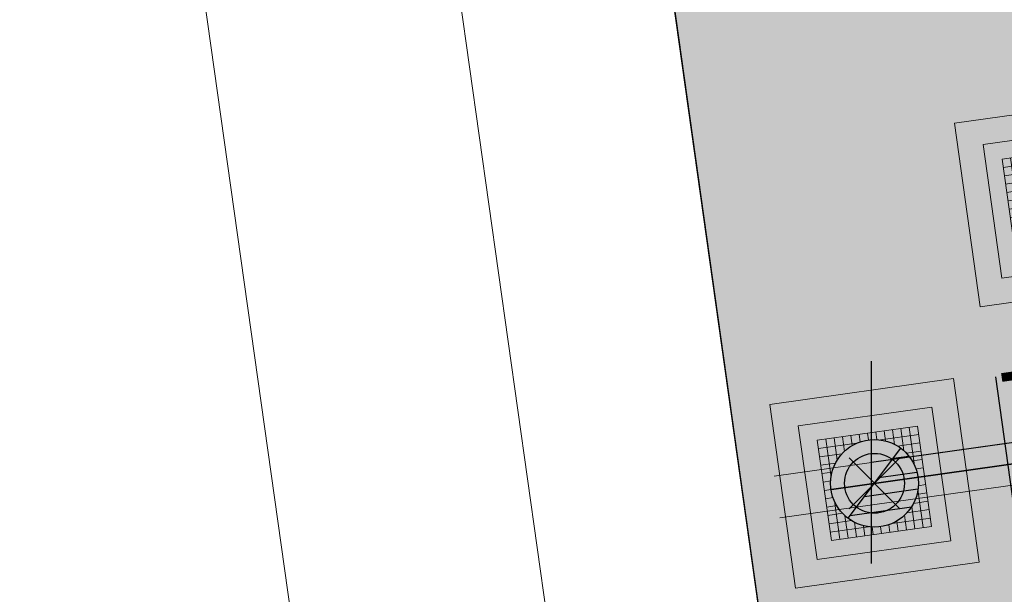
# Model space of a CAD drawing. Extents: x 98477 to 100410, y 398052 to 398969.
# Tile 9 of 256: x 98533.81 to 98539.64, y 398131.57 to 398134.98. Entities that reach past the tile are written whole.
import ezdxf
from ezdxf.enums import TextEntityAlignment as Align

# ---------------------------------------------------------------- set-up
doc = ezdxf.new("R2010")
doc.units = 0
doc.linetypes.add('RI-DWA', pattern=[9.75, 4.5, -0.75, 0.75, -0.75, 0.75, -0.75, 0.75, -0.75])
for name, color, linetype, lineweight in [('N-GW-hoogtelijn laagte NAP +7.00', 100, 'AL-HOOGTELIJN +7.00', 18), ('N-GW-hoogtelijn laagte NAP +7.50', 90, 'AL-HOOGTELIJN +7.50', 18), ('N-KO-kantverharding', 2, 'Continuous', 25), ('N-RI-DWA b.o.b.', 24, 'Continuous', 25), ('N-RI-DWA hoofdriool', 24, 'RI-DWA', 35), ('N-RI-DWA hoofdriool buiswand', 24, 'Continuous', 13), ('N-RI-DWA put', 1, 'Continuous', 25), ('N-RI-DWA putdeksel', 7, 'Continuous', 18), ('N-RI-DWA putnummer', 24, 'Continuous', 18), ('N-RI-DWA putwand', 7, 'Continuous', 18), ('N-RI-RWA put', 1, 'Continuous', 25), ('N-RI-RWA putdeksel', 7, 'Continuous', 18), ('N-RI-RWA putwand', 7, 'Continuous', 18), ("N-VH-arcering 'MAT' grijs 251", 251, 'Continuous', 18), ('N-VH-arcering halfverharding', 8, 'Continuous', 9), ('X-AL-rapporttekening blauw', 125, 'Continuous', 25)]:
    doc.layers.add(name, color=color, linetype=linetype, lineweight=lineweight)
doc.layers.add('X-AL-contourlijnen', color=30, linetype='Continuous', plot=False)
doc.layers.add('X-AL-hulplijn riolering', color=30, linetype='Continuous', plot=False)
doc.styles.add('CS Annotative', font='arial.ttf')
doc.styles.get("Standard").update_dxf_attribs({"font": 'txt.shx'})
doc.linetypes.add('AL-HOOGTELIJN +7.00', pattern='A,7.5,-1.5,["+7.00",Standard,S=0.9,R=0,X=-0.3,Y=-0.45],-4.5,22.5', length=36)
doc.linetypes.add('AL-HOOGTELIJN +7.50', pattern='A,7.5,-1.5,["+7.50",Standard,S=0.9,R=0,X=-0.3,Y=-0.45],-4.5,22.5', length=36)

# ---------------------------------------------------------------- blocks, each defined once
blk = doc.blocks.new('*U58')
h = blk.add_hatch(color=256)
h.dxf.hatch_style = 1
h.paths.add_polyline_path([(-0.1564719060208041, -0.2076452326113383, 0.6188187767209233), (0.2599999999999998, -1.249000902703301e-16, 0.2354687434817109), (0.1564719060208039, 0.2076452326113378)])
at = {"flags": 128}
blk.add_lwpolyline([(-0.1564719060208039, -0.2076452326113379), (0.1564719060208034, 0.2076452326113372)], dxfattribs=at)
blk.add_circle((-2.688911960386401e-16, -1.277783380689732e-16), 0.26)
at = {"layer": 'N-RI-RWA putdeksel', "flags": 128}
blk.add_lwpolyline([(-0.255328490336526, -0.3388323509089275), (0.3388323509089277, -0.2553284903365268), (0.2553284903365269, 0.3388323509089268), (-0.3388323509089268, 0.255328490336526)], close=True, dxfattribs=at)
at = {"layer": 'N-RI-RWA putdeksel', "lineweight": 5, "flags": 128}
for points in [[(-0.04175193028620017, 0.2970804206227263), (-0.03618500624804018, 0.2574696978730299)], [(0.007761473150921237, 0.3040390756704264), (0.01400380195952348, 0.2596225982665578)], [(0.05727487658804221, 0.3109977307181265), (0.06562526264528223, 0.2515816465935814)], [(0.1067882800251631, 0.3179563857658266), (0.1189843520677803, 0.2311768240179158)], [(0.1563016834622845, 0.3249150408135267), (0.1749324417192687, 0.1923503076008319)], [(0.2058150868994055, 0.3318736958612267), (0.2376280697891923, 0.1055125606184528)], [(-0.3318736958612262, 0.2058150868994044), (-0.1055125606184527, 0.2376280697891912)], [(-0.2893189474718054, 0.2622871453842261), (-0.257505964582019, 0.03592601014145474)], [(-0.2398055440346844, 0.2692458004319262), (-0.2211747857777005, 0.1366810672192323)], [(-0.1902921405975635, 0.2762044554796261), (-0.1780960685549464, 0.1894248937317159)], [(-0.1407787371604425, 0.2831631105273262), (-0.1324283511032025, 0.2237470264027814)], [(-0.09126533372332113, 0.2901217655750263), (-0.08502300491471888, 0.2457052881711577)], [(0.03592601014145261, 0.2575059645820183), (0.262287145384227, 0.2893189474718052)], [(0.1366810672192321, 0.2211747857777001), (0.2692458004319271, 0.2398055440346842)], [(0.1894248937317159, 0.1780960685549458), (0.2762044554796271, 0.190292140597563)], [(-0.3249150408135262, 0.1563016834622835), (-0.1923503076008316, 0.1749324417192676)], [(-0.3179563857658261, 0.1067882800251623), (-0.2311768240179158, 0.1189843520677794)], [(0.2237470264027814, 0.1324283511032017), (0.2831631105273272, 0.1407787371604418)], [(-0.310997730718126, 0.05727487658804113), (-0.2515816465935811, 0.06562526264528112)], [(0.2457052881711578, 0.08502300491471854), (0.2901217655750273, 0.0912653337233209)], [(-0.304039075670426, 0.007761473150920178), (-0.2596225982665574, 0.01400380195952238)], [(0.2574696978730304, 0.03618500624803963), (0.2970804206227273, 0.04175193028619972)], [(-0.2970804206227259, -0.04175193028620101), (-0.2574696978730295, -0.03618500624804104)], [(0.2515816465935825, -0.06562526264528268), (0.3109977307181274, -0.05727487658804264)], [(0.2575059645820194, -0.03592601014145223), (0.2893189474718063, -0.2622871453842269)], [(0.2596225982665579, -0.01400380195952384), (0.3040390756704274, -0.007761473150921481)], [(-0.2901217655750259, -0.09126533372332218), (-0.2457052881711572, -0.08502300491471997)], [(-0.2376280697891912, -0.1055125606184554), (-0.2058150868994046, -0.3318736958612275)], [(0.2311768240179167, -0.118984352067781), (0.3179563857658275, -0.1067882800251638)], [(-0.2831631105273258, -0.1407787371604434), (-0.2237470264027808, -0.1324283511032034)], [(0.1923503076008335, -0.1749324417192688), (0.3249150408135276, -0.1563016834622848)], [(0.2211747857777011, -0.1366810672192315), (0.2398055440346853, -0.269245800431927)], [(-0.2762044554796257, -0.1902921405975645), (-0.1894248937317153, -0.1780960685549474)], [(-0.2692458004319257, -0.2398055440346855), (-0.136681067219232, -0.2211747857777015)], [(-0.1749324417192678, -0.1923503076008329), (-0.1563016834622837, -0.3249150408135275)], [(-0.1189843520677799, -0.2311768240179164), (-0.1067882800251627, -0.3179563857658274)], [(0.1055125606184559, -0.2376280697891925), (0.3318736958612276, -0.205815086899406)], [(0.1324283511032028, -0.2237470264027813), (0.140778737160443, -0.2831631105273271)], [(0.1780960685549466, -0.1894248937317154), (0.1902921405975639, -0.2762044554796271)], [(-0.2622871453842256, -0.2893189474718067), (-0.0359260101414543, -0.2575059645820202)], [(-0.06562526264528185, -0.2515816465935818), (-0.05727487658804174, -0.3109977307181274)], [(-0.01400380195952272, -0.2596225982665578), (-0.007761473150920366, -0.3040390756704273)], [(0.03618500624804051, -0.2574696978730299), (0.04175193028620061, -0.2970804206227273)], [(0.08502300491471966, -0.2457052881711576), (0.09126533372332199, -0.2901217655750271)]]:
    blk.add_lwpolyline(points, dxfattribs=at)
at = {"layer": 'N-RI-RWA putwand', "flags": 128}
for points in [[(-0.4681022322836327, -0.6211926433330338), (0.6211926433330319, -0.4681022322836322), (0.4681022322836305, 0.6211926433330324), (-0.6211926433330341, 0.4681022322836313)], [(-0.34043798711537, -0.4517764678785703), (0.451776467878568, -0.3404379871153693), (0.3404379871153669, 0.4517764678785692), (-0.4517764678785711, 0.3404379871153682)]]:
    blk.add_lwpolyline(points, close=True, dxfattribs=at)
blk = doc.blocks.new('*U37')
h = blk.add_hatch()
h.set_pattern_fill('ANSI31', color=256, scale=0.8, angle=143.0000000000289)
h.set_pattern_definition([(188.0000000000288, (-2.688911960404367e-16, -1.277783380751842e-16), (0.01391731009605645, -0.09902680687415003), [])])
h.paths.add_polyline_path([(-0.1564719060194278, -0.2076452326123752, 0.618818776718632), (0.26, -9.71445146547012e-17, 0.2354687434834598), (0.1564719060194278, 0.207645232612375)])
at = {"flags": 128}
blk.add_lwpolyline([(-0.1564719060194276, -0.207645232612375), (0.1564719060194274, 0.2076452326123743)], dxfattribs=at)
blk.add_circle((-4.900751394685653e-17, -9.68757018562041e-17), 0.26)
at = {"layer": 'N-RI-DWA putdeksel', "flags": 128}
blk.add_lwpolyline([(-0.2553284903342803, -0.3388323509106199), (0.3388323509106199, -0.2553284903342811), (0.2553284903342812, 0.338832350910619), (-0.338832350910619, 0.2553284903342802)], close=True, dxfattribs=at)
at = {"layer": 'N-RI-DWA putdeksel', "lineweight": 5, "flags": 128}
for points in [[(-0.04175193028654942, 0.2970804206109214), (-0.03618500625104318, 0.2574696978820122)], [(0.007761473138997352, 0.3040390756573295), (0.0140038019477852, 0.2596225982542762)], [(0.05727487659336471, 0.310997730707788), (0.06562526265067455, 0.2515816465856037)], [(0.1067882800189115, 0.317956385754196), (0.118984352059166, 0.2311768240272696)], [(0.1563016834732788, 0.3249150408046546), (0.1749324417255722, 0.1923503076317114)], [(0.2058150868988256, 0.3318736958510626), (0.2376280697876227, 0.1055125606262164)], [(-0.3318736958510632, 0.2058150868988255), (-0.105512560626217, 0.2376280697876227)], [(-0.2893189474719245, 0.2622871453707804), (-0.2575059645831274, 0.03592601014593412)], [(-0.2398055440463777, 0.2692458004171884), (-0.2211747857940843, 0.1366810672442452)], [(-0.1902921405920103, 0.2762044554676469), (-0.1780960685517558, 0.1894248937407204)], [(-0.1407787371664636, 0.2831631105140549), (-0.1324283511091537, 0.2237470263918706)], [(-0.09126533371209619, 0.2901217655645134), (-0.08502300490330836, 0.2457052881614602)], [(0.03592601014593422, 0.2575059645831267), (0.2622871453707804, 0.2893189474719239)], [(0.1366810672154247, 0.2211747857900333), (0.2692458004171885, 0.2398055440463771)], [(0.18942489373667, 0.1780960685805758), (0.2762044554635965, 0.1902921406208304)], [(-0.3249150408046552, 0.1563016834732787), (-0.1923503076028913, 0.1749324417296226)], [(-0.3179563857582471, 0.106788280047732), (-0.2311768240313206, 0.1189843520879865)], [(0.2237470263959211, 0.1324283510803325), (0.2831631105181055, 0.1407787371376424)], [(-0.3109977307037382, 0.05727487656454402), (-0.2515816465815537, 0.06562526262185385)], [(0.2457052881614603, 0.08502300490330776), (0.2901217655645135, 0.09126533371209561)], [(-0.3040390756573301, 0.007761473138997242), (-0.2596225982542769, 0.01400380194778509)], [(0.2574696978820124, 0.03618500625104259), (0.2970804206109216, 0.04175193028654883)], [(-0.297080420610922, -0.04175193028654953), (-0.2574696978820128, -0.03618500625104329)], [(0.2515816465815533, -0.06562526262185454), (0.3109977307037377, -0.0572748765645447)], [(0.2575059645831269, -0.03592601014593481), (0.289318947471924, -0.262287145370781)], [(0.2596225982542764, -0.01400380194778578), (0.3040390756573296, -0.007761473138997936)], [(-0.290121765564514, -0.0912653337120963), (-0.2457052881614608, -0.08502300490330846)], [(-0.2376280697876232, -0.1055125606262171), (-0.2058150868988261, -0.3318736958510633)], [(0.2311768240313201, -0.1189843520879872), (0.3179563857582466, -0.1067882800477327)], [(-0.283163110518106, -0.1407787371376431), (-0.2237470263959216, -0.1324283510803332)], [(0.1923503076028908, -0.1749324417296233), (0.3249150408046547, -0.1563016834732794)], [(0.2211747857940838, -0.1366810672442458), (0.2398055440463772, -0.2692458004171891)], [(-0.276204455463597, -0.190292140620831), (-0.1894248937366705, -0.1780960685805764)], [(-0.269245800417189, -0.2398055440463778), (-0.1366810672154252, -0.2211747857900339)], [(-0.1749324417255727, -0.192350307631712), (-0.1563016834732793, -0.3249150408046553)], [(-0.1189843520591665, -0.2311768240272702), (-0.106788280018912, -0.3179563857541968)], [(0.1055125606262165, -0.2376280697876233), (0.3318736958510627, -0.2058150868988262)], [(0.1324283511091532, -0.2237470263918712), (0.1407787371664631, -0.2831631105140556)], [(0.1780960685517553, -0.1894248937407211), (0.1902921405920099, -0.2762044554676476)], [(-0.262287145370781, -0.2893189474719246), (-0.03592601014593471, -0.2575059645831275)], [(-0.06562526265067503, -0.2515816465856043), (-0.05727487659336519, -0.3109977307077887)], [(-0.01400380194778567, -0.259622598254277), (-0.007761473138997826, -0.3040390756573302)], [(0.0361850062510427, -0.257469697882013), (0.04175193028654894, -0.2970804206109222)], [(0.08502300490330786, -0.2457052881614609), (0.09126533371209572, -0.2901217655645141)]]:
    blk.add_lwpolyline(points, dxfattribs=at)
at = {"layer": 'N-RI-DWA putwand', "flags": 128}
for points in [[(-0.4681022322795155, -0.6211926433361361), (0.6211926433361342, -0.4681022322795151), (0.4681022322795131, 0.6211926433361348), (-0.6211926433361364, 0.4681022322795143)], [(-0.3404379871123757, -0.4517764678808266), (0.4517764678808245, -0.3404379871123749), (0.3404379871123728, 0.4517764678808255), (-0.4517764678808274, 0.3404379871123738)]]:
    blk.add_lwpolyline(points, close=True, dxfattribs=at)
blk = doc.blocks.new('*U168')
at = {"layer": 'X-AL-hulplijn riolering', "flags": 128}
for points in [[(-2.198836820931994e-16, -3), (-2.198836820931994e-16, 3)], [(4.239418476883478, -1.423843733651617), (3.68272607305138, 2.537228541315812)], [(9.902680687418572, 1.391731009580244), (-4.397673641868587e-16, -2.83849877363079e-16)]]:
    blk.add_lwpolyline(points, dxfattribs=at)
at = {"layer": 'N-RI-DWA b.o.b.', "linetype": 'Continuous', "style": 'CS Annotative'}
blk.add_attdef('B.o.b.rechts', text='', height=0.5000000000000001, rotation=7.999999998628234, dxfattribs=at).set_placement((0.7365452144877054, 0.5074457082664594), align=Align.MIDDLE_LEFT)
blk = doc.blocks.new('*U586')
at = {"layer": 'X-AL-hulplijn riolering'}
for points in [[(-0.6275572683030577, 0.6275572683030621), (7.682743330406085e-16, 0), (0.6275572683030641, 0.6275572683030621, 0.4142135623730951)], [(3.290701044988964e-15, 0), (-0.6275572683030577, -0.6275572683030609, 0.4142135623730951), (0.6275572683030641, -0.6275572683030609)]]:
    blk.add_hatch(color=256, dxfattribs=at).paths.add_polyline_path(points)
at = {"lineweight": 9}
blk.add_line((12.03776348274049, -4.867379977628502), (23.92098030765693, -3.197302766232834), dxfattribs=at)
blk.add_lwpolyline([(13.58472395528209, -8.689279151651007), (23.48740464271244, -7.297548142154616, 0.414213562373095), (24.33849961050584, -6.168106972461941), (23.50346100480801, -0.2264985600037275, 0.414213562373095), (22.37401983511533, 0.6245964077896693), (12.47133914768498, -0.7671346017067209, 0.414213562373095), (11.62024417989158, -1.896575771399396), (12.45528278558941, -7.838184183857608, 0.414213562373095)], format="xyb", close=True)
at = {"layer": 'X-AL-hulplijn riolering'}
for points in [[(0.7530687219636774, -0.7530687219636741), (-0.7530687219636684, 0.7530687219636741)], [(0.7530687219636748, 0.7530687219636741), (-0.7530687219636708, -0.7530687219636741)]]:
    blk.add_lwpolyline(points, dxfattribs=at)
blk.add_circle((3.290701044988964e-15, 0), 0.8875, dxfattribs=at)
at = {"style": 'CS Annotative'}
for tag, height, p in [('HOOGTE', 2.5, (17.70438717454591, -2.075723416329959)), ('NR', 1.5, (18.25435661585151, -5.988959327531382))]:
    blk.add_attdef(tag, text='', height=height, rotation=7.999999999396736, dxfattribs=at).set_placement(p, align=Align.MIDDLE_CENTER)

msp = doc.modelspace()

# ---------------------------------------------------------------- hatches: boundary and pattern name
at = {"layer": "N-VH-arcering 'MAT' grijs 251"}
h = msp.add_hatch(color=256, dxfattribs=at)
h.dxf.hatch_style = 1
h.paths.add_polyline_path([(98568.36697072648, 398132.3140220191), (98576.28911527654, 398133.4274068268), (98574.96697081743, 398142.8349534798), (98562.0934859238, 398141.0257031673), (98560.11294978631, 398140.7473569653), (98547.2394648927, 398138.9381066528), (98545.25892875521, 398138.6597604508), (98537.33678420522, 398137.5463756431), (98538.65892866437, 398128.1388289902), (98551.53241355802, 398129.9480793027), (98553.5129496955, 398130.2264255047), (98566.38643458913, 398132.0356758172)])
at = {"layer": 'N-VH-arcering halfverharding'}
h = msp.add_hatch(dxfattribs=at)
h.set_pattern_fill('CS-HALFVERHARDING', color=256)
h.set_pattern_definition([(8.00000000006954, (106814.1979388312, 479684.7794549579), (0.05727487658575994, 0.3109977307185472), [0, -0.3]), (8.00000000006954, (106814.1979388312, 479684.7794549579), (0.5319343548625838, 0.705900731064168), [0.3125, -0.9375]), (98.00000000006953, (106814.374414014, 479684.6464713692), (-0.705900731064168, 0.5319343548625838), [0.3125, -0.9375])])
h.paths.add_polyline_path([(98568.36697072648, 398132.3140220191), (98576.28911527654, 398133.4274068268), (98574.96697081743, 398142.8349534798), (98562.0934859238, 398141.0257031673), (98560.11294978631, 398140.7473569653), (98547.2394648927, 398138.9381066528), (98545.25892875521, 398138.6597604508), (98537.33678420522, 398137.5463756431), (98538.65892866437, 398128.1388289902), (98551.53241355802, 398129.9480793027), (98553.5129496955, 398130.2264255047), (98566.38643458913, 398132.0356758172)])
at = {"layer": 'X-AL-rapporttekening blauw'}
h = msp.add_hatch(dxfattribs=at)
h.set_pattern_fill('ANSI31', color=256, scale=20)
h.set_pattern_definition([(45, (0, 0), (-0.3535533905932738, 0.3535533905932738), [])])
edge = h.paths.add_edge_path()
edge.add_line((98524.79765738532, 398462.0754636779), (98479.44846936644, 398449.7285322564))
edge.add_arc((98480.23657216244, 398446.8339003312), 2.999999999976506, 105.2303864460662, 188.9829863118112)
edge.add_line((98477.27336791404, 398446.3654768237), (98539.38534690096, 398053.4507809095))
edge.add_arc((98541.45958987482, 398053.7786773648), 2.099999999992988, 188.9829863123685, 288.9829863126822)
edge.add_line((98542.14269335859, 398051.7928854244), (98543.15090634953, 398052.1397061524))
edge.add_arc((98542.4678028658, 398054.1254980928), 2.100000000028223, 288.9829863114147, 368.9829863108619)
edge.add_line((98544.54204583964, 398054.453394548), (98483.05389425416, 398443.4218154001))
edge.add_arc((98485.02936375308, 398443.7340977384), 2.000000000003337, 105.23038644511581, 188.9829863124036, ccw=False)
edge.add_line((98484.50396188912, 398445.6638523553), (98526.1768372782, 398457.0098578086))
edge.add_arc((98522.1706480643, 398471.7242367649), 15.25000000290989, 285.2303864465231, 300.9149936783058)
edge.add_arc((98528.92666808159, 398460.4424508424), 2.099999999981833, 300.914993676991, 400.1042345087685)
edge.add_line((98530.53290304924, 398461.7952291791), (98529.84694060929, 398462.6097135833))
edge.add_arc((98528.24070564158, 398461.2569352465), 2.099999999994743, 40.10423450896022, 120.1097300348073)
edge.add_arc((98522.17064806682, 398471.7242367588), 9.99999999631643, 285.2303864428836, 300.10973003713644, ccw=False)

# ---------------------------------------------------------------- linework, layer by layer
at = {"layer": 'N-GW-hoogtelijn laagte NAP +7.00', "flags": 128}
msp.add_lwpolyline([(98495.54762956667, 398433.9298630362, 0.1741314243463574), (98491.76271624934, 398414.0053523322), (98502.30375993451, 398347.4518217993, 0.2433460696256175), (98508.84056977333, 398338.5705044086, 0.08324619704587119), (98512.6400142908, 398337.4251819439, 0.1384693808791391), (98551.87567757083, 398343.2955526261, -0.006162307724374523), (98565.15970001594, 398349.0910265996, -0.4924092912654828), (98566.53851723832, 398348.3087717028), (98568.23339797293, 398336.2490686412, -0.3427390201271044), (98567.62300017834, 398335.184855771, 0.01153063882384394), (98566.16557375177, 398334.5467005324, -0.04031042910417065), (98551.00210190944, 398328.9220855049), (98536.74145564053, 398324.9042814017, 0.1755144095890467), (98517.36976325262, 398311.0128093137, 0.1785719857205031), (98511.42799199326, 398287.5252019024, 0.03835172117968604), (98527.31347430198, 398201.3573908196, 0.1862164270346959), (98533.43958021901, 398192.9054794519, 0.1557989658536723), (98541.95085837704, 398190.5839813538, 0.01217815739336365), (98566.80746102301, 398192.2566082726, -0.4001999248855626), (98567.88914615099, 398191.3999686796), (98568.32746352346, 398188.2811785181, -0.4142135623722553), (98567.47636855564, 398187.1517373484), (98554.10774962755, 398185.2729004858, 0.2176623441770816), (98536.94252987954, 398174.3124978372, 0.09331460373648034), (98533.51422482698, 398165.9198185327), (98533.49696043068, 398165.8353929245, 0.08554218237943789), (98532.96981367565, 398148.8594200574), (98546.41206864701, 398053.2128060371)], format="xyb", dxfattribs=at)
at = {"layer": 'N-GW-hoogtelijn laagte NAP +7.50', "flags": 128}
msp.add_lwpolyline([(98569.46761073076, 398185.916846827), (98554.31650927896, 398183.7874983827, 0.2176623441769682), (98538.20222135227, 398173.4981407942, 0.0933146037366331), (98534.98381252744, 398165.6192989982), (98534.96654813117, 398165.5348733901, 0.085542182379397), (98534.45521577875, 398149.0681797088), (98547.89747075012, 398053.4215656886)], format="xyb", dxfattribs=at)
at = {"layer": 'N-KO-kantverharding', "flags": 128}
msp.add_lwpolyline([(98568.20572227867, 398208.9069779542), (98576.53105717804, 398149.6691420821), (98576.55610833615, 398149.4908938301), (98566.4058606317, 398148.0643695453), (98535.4599834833, 398143.7152101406), (98536.3465161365, 398137.4072025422), (98537.33678420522, 398137.5463756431), (98538.65892866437, 398128.1388289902), (98537.66866059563, 398127.9996558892), (98538.57328575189, 398121.5629134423), (98569.51916289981, 398125.9120728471), (98579.66941060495, 398127.3385971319), (98579.67636925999, 398127.2890837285), (98580.76609464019, 398119.5352847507)], dxfattribs=at)
at = {"layer": 'N-RI-DWA hoofdriool'}
msp.add_lwpolyline([(98581.69652642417, 398138.2430888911), (98538.29802831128, 398132.1438277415)], dxfattribs=at)
at = {"layer": 'N-RI-DWA hoofdriool buiswand', "flags": 128}
for points in [[(98581.55534627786, 398138.3494757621), (98538.28063167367, 398132.2676112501)], [(98581.59013955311, 398138.1019087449), (98538.3154249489, 398132.0200442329)]]:
    msp.add_lwpolyline(points, dxfattribs=at)
at = {"layer": 'X-AL-contourlijnen', "flags": 128}
msp.add_lwpolyline([(98568.36697072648, 398132.3140220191), (98576.28911527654, 398133.4274068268), (98574.96697081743, 398142.8349534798), (98562.0934859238, 398141.0257031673), (98560.11294978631, 398140.7473569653), (98547.2394648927, 398138.9381066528), (98545.25892875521, 398138.6597604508), (98537.33678420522, 398137.5463756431), (98538.65892866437, 398128.1388289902), (98551.53241355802, 398129.9480793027), (98553.5129496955, 398130.2264255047), (98566.38643458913, 398132.0356758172)], close=True, dxfattribs=at)

# ---------------------------------------------------------------- block references
at = {"layer": 'N-RI-DWA b.o.b.'}
ref = msp.add_blockref('*U168', (98538.85812762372, 398132.3487730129), dxfattribs=dict(at, xscale=0.2, yscale=0.2, zscale=0.2))
ref.add_attrib('B.o.b.rechts', '+5.91', dxfattribs={"linetype": 'Continuous', "height": 0.5000000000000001, "rotation": 7.999999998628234, "style": 'CS Annotative'}).set_placement((98539.59467283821, 398132.8562187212), align=Align.MIDDLE_LEFT)
at = {"layer": 'N-RI-DWA put'}
msp.add_blockref('*U37', (98538.87552426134, 398132.2249895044), dxfattribs=at)
at = {"layer": 'N-RI-DWA putnummer'}
ref = msp.add_blockref('*U586', (98538.87552426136, 398132.2249895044), dxfattribs=dict(at, xscale=0.2, yscale=0.2, zscale=0.2))
ref.add_attrib('HOOGTE', '+7.74', dxfattribs={"linetype": 'Continuous', "height": 0.4999999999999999, "rotation": 7.999999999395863, "style": 'CS Annotative'}).set_placement((98542.41640169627, 398131.8098448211), align=Align.MIDDLE_CENTER)
ref.add_attrib('NR', 'HV-BV005', dxfattribs={"linetype": 'Continuous', "height": 0.3, "rotation": 7.999999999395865, "style": 'CS Annotative'}).set_placement((98542.52639558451, 398131.0271976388), align=Align.MIDDLE_CENTER)
at = {"layer": 'N-RI-RWA put'}
msp.add_blockref('*U58', (98539.97077799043, 398133.8936587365), dxfattribs=at)

doc.saveas('drawing.dxf')
